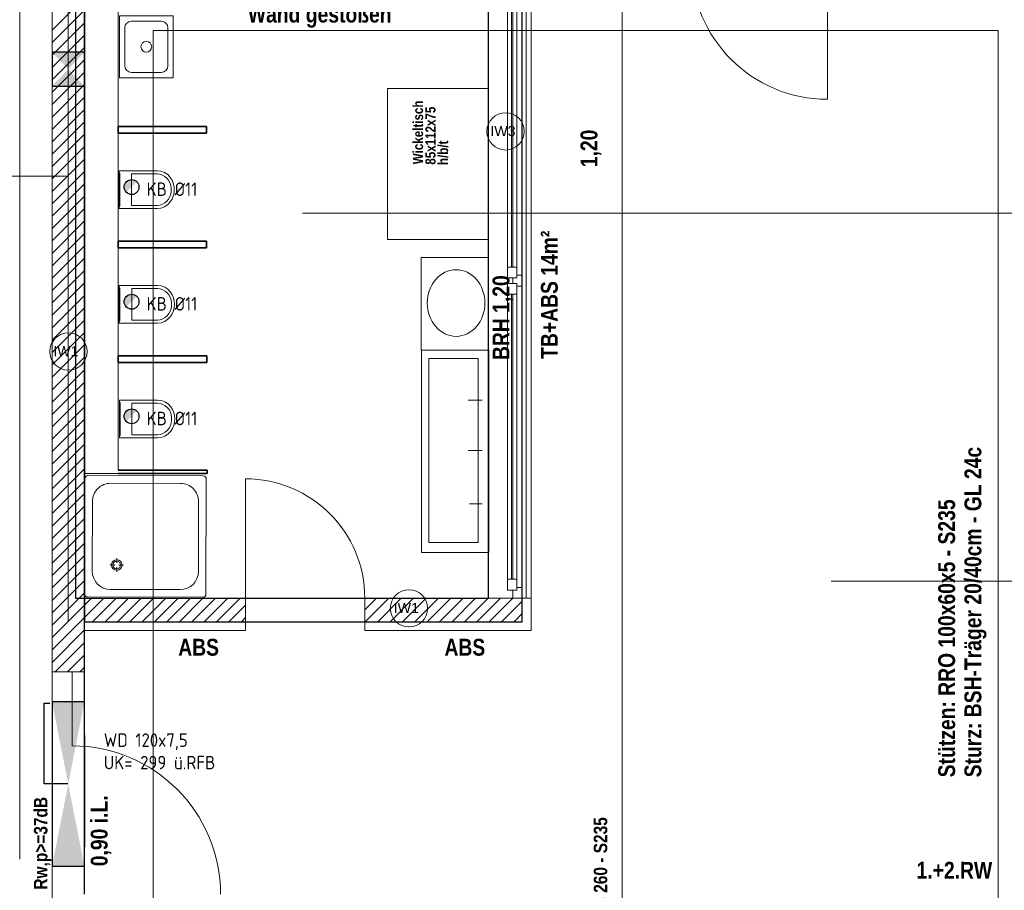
# Model space of a CAD drawing. Header units: millimetres. Extents: x 634730 to 711346, y 362082 to 425615.
# Tile 7 of 160: x 659812 to 667116, y 368271 to 374728. Entities that reach past the tile are written whole.
import ezdxf
from ezdxf.enums import TextEntityAlignment as Align

# ---------------------------------------------------------------- set-up
doc = ezdxf.new("R2010")
doc.units = ezdxf.units.MM
doc.header["$LTSCALE"] = 50
for name, pattern in [('7011', [0.4, 0.2, -0.2]), ('Strichlinie', [0.4, 0.3, -0.1]), ('Strichlinie_ eng', [0.1, 0.06, -0.04]), ('Strichlinie_ lang', [0.529167, 0.3175, -0.211667]), ('Strichpunktlinie', [0.335139, 0.176389, -0.088194, 0, -0.070556])]:
    doc.linetypes.add(name, pattern=pattern)
for name, color, linetype in [('1_DB-Lüftung', 30, 'Continuous'), ('1_EG', 7, 'Continuous'), ('8_Überström', 191, 'Continuous'), ('A_Bemaßung', 7, 'Continuous'), ('A_Beschriftung', 7, 'Continuous'), ('A_Brandschutz', 7, 'Continuous'), ('A_Dach Belag', 7, 'Continuous'), ('A_Decken', 7, 'Continuous'), ('A_Deckenspiegel', 7, 'Continuous'), ('A_Linien', 7, 'Continuous'), ('A_Möblierung fest', 7, 'Continuous'), ('A_Raumflächen', 7, 'Continuous'), ('A_Statik', 7, 'Continuous'), ('A_Wände', 7, 'Continuous'), ('A_Wände Trennwände', 7, 'Continuous')]:
    doc.layers.add(name, color=color, linetype=linetype)
doc.styles.add('ERSTELLTER_STIL_1', font='ARIALN.TTF')
doc.styles.add('ERSTELLTER_STIL_2', font='ARIALNB.TTF')
doc.styles.get("Standard").update_dxf_attribs({"font": 'isocp.shx', "height": 140})

# ---------------------------------------------------------------- blocks, each defined once
blk = doc.blocks.new('A$C85d2cf1a')
at = {"color": 7, "linetype": 'Strichpunktlinie', "lineweight": 13}
blk.add_line((14.1906, 8.1872), (14.1906, 18.1903), dxfattribs=at)
for p, q in [((14.2458, 18.0153), (14.2456, 8.3554)), ((17.3086, 8.3553), (17.3088, 18.0152)), ((14.2456, 8.3554), (17.3086, 8.3553))]:
    blk.add_line(p, q)
at = {"layer": 'A_Beschriftung', "color": 7, "linetype": 'Continuous', "lineweight": 13}
for p, q in [((17.4345, 11.6787), (17.4345, 11.6788)), ((17.4345, 11.6778), (17.4345, 11.6787)), ((14.1906, 11.4842), (11.9568, 11.4842)), ((14.1925, 10.0454), (14.1925, 10.0463)), ((14.1925, 10.0463), (14.1925, 10.0463)), ((16.7179, 8.1413), (16.7179, 8.1414)), ((16.7179, 8.1404), (16.7179, 8.1413))]:
    blk.add_line(p, q, dxfattribs=at)
at = {"layer": 'A_Beschriftung', "color": 7, "linetype": 'Continuous', "lineweight": 13, "flags": 128}
for points in [[(17.5728, 11.8171, 1), (17.2963, 11.8171, 1)], [(14.3308, 10.1846, 1), (14.0542, 10.1846, 1)], [(16.8562, 8.2797, 1), (16.5797, 8.2797, 1)]]:
    blk.add_lwpolyline(points, format="xyb", close=True, dxfattribs=at)
at = {"layer": 'A_Dach Belag', "color": 7, "linetype": 'Strichlinie_ lang', "lineweight": 18}
blk.add_line((13.8306, 22.2953), (13.8306, 5.9702), dxfattribs=at)
at = {"layer": 'A_Decken', "color": 7, "linetype": 'Strichlinie_ lang', "lineweight": 25}
blk.add_line((14.3106, 6.16), (14.3106, 21.8153), dxfattribs=at)
at = {"layer": 'A_Decken', "color": 7, "linetype": 'Continuous', "lineweight": 25}
for p, q in [((14.3106, 18.1903), (14.3106, 8.1803)), ((17.5586, 8.1803), (17.5586, 18.1903)), ((14.3106, 8.1803), (17.5586, 8.1803))]:
    blk.add_line(p, q, dxfattribs=at)
at = {"layer": 'A_Deckenspiegel', "color": 7, "linetype": 'Strichlinie', "lineweight": 13}
for p, q in [((14.0706, 5.97), (14.0706, 17.19)), ((14.8208, 5.0551), (14.8209, 12.5651)), ((14.8209, 12.5651), (21.0893, 12.565)), ((21.0893, 12.565), (21.0892, 5.0549))]:
    blk.add_line(p, q, dxfattribs=at)
at = {"layer": 'A_Linien', "color": 7, "linetype": 'Continuous', "lineweight": 13}
for p, q in [((17.6246, 8.1143), (17.6246, 13.065)), ((17.5586, 8.355), (17.6246, 8.355)), ((15.5053, 8.1143), (15.5053, 8.1803)), ((16.3903, 8.1143), (16.3903, 8.1803)), ((14.3106, 8.1143), (15.5053, 8.1143)), ((16.3903, 8.1143), (17.6246, 8.1143))]:
    blk.add_line(p, q, dxfattribs=at)
at = {"layer": 'A_Möblierung fest', "color": 7, "linetype": 'Continuous', "lineweight": 13}
for p, q in [((14.6101, 12.5846), (14.6101, 12.3046)), ((14.8801, 12.6346), (14.6601, 12.6346)), ((14.9301, 12.3046), (14.9301, 12.5846)), ((14.6601, 12.2546), (14.8801, 12.2546)), ((14.6606, 11.3853), (14.6606, 11.5026)), ((14.6606, 11.5026), (14.8507, 11.5026)), ((14.9545, 11.3971), (14.9545, 11.3735)), ((14.6606, 11.268), (14.6606, 11.3853)), ((14.8507, 11.268), (14.6606, 11.268)), ((14.6621, 10.5349), (14.6621, 10.6522)), ((14.6621, 10.6522), (14.8522, 10.6522)), ((14.6621, 10.4176), (14.6621, 10.5349)), ((14.956, 10.5467), (14.956, 10.5231)), ((14.8521, 10.4176), (14.6621, 10.4176)), ((16.8659, 8.7686), (16.8659, 10.132)), ((16.8659, 10.132), (17.2309, 10.132)), ((17.2309, 10.132), (17.2309, 8.7686)), ((14.6636, 9.6846), (14.6636, 9.8019)), ((14.6636, 9.8019), (14.8536, 9.8019)), ((14.6635, 9.5673), (14.6636, 9.6846)), ((14.9575, 9.6964), (14.9575, 9.6728)), ((14.8536, 9.5673), (14.6635, 9.5673)), ((17.2309, 8.7686), (16.8659, 8.7686))]:
    blk.add_line(p, q, dxfattribs=at)
at = {"layer": 'A_Möblierung fest', "color": 7, "linetype": 'Continuous', "lineweight": 18}
for p, q in [((16.5586, 11.016), (16.5587, 12.136)), ((16.5587, 12.136), (17.3087, 12.1359)), ((17.3087, 12.1359), (17.3086, 11.0159)), ((17.3086, 11.0159), (16.5586, 11.016)), ((16.8086, 10.1949), (16.8086, 10.8819)), ((16.8086, 10.8819), (17.3086, 10.8819)), ((17.3086, 10.8819), (17.3086, 10.1949)), ((17.3086, 10.1949), (16.8086, 10.1949)), ((17.3113, 10.1949), (16.8113, 10.1949)), ((16.8113, 10.1949), (16.8113, 8.6949)), ((17.3113, 8.6949), (17.3113, 10.1949)), ((14.3146, 9.2415), (14.3122, 8.3865)), ((15.1922, 9.2615), (14.3372, 9.264)), ((15.0233, 9.2058), (14.5058, 9.2072)), ((15.2146, 9.239), (15.2122, 8.384)), ((14.3704, 9.0726), (14.3689, 8.5551)), ((15.1579, 9.0704), (15.1564, 8.5529)), ((16.8113, 8.6949), (17.3113, 8.6949)), ((14.5507, 8.6167), (14.5508, 8.6523)), ((14.5351, 8.6012), (14.4995, 8.6013)), ((14.5505, 8.55), (14.5506, 8.5856)), ((14.6018, 8.601), (14.5662, 8.6011)), ((15.0211, 8.4183), (14.5036, 8.4197)), ((15.1897, 8.3616), (14.3347, 8.364))]:
    blk.add_line(p, q, dxfattribs=at)
at = {"layer": 'A_Möblierung fest', "color": 7, "linetype": '7011', "lineweight": 13}
for p, q in [((17.2599, 9.8241), (17.1573, 9.8241)), ((17.2599, 9.4503), (17.1573, 9.4503)), ((17.2599, 9.0547), (17.1675, 9.0547))]:
    blk.add_line(p, q, dxfattribs=at)
at = {"layer": 'A_Möblierung fest', "color": 7, "linetype": 'Continuous', "lineweight": 13, "flags": 128}
for points in [[(14.9701, 12.2146), (14.5701, 12.2147), (14.5701, 12.6747), (14.9701, 12.6746)], [(14.8507, 11.2453), (14.5675, 11.2453), (14.5675, 11.5253), (14.8507, 11.5253), (14.8786, 11.522), (14.9049, 11.5123), (14.9284, 11.4967), (14.9476, 11.4761), (14.9604, 11.4555), (14.9698, 11.4331), (14.9755, 11.4095), (14.9775, 11.3853), (14.9755, 11.361), (14.9698, 11.3374), (14.9604, 11.315), (14.9476, 11.2945), (14.9284, 11.2738), (14.9049, 11.2583), (14.8786, 11.2486)], [(14.5675, 11.2623), (14.5675, 11.5083), (14.5725, 11.5083), (14.5725, 11.2623)], [(14.8522, 10.3949), (14.569, 10.3949), (14.569, 10.6749), (14.8522, 10.6749), (14.8801, 10.6716), (14.9064, 10.6619), (14.9298, 10.6464), (14.9491, 10.6257), (14.9619, 10.6052), (14.9713, 10.5828), (14.977, 10.5592), (14.979, 10.5349), (14.977, 10.5107), (14.9713, 10.4871), (14.9619, 10.4647), (14.9491, 10.4441), (14.9298, 10.4235), (14.9064, 10.4079), (14.8801, 10.3982)], [(14.569, 10.4119), (14.569, 10.6579), (14.574, 10.6579), (14.574, 10.4119)], [(14.8537, 9.5446), (14.5704, 9.5446), (14.5704, 9.8246), (14.8537, 9.8246), (14.8816, 9.8213), (14.9079, 9.8116), (14.9313, 9.796), (14.9506, 9.7754), (14.9634, 9.7548), (14.9728, 9.7324), (14.9785, 9.7088), (14.9804, 9.6846), (14.9785, 9.6603), (14.9728, 9.6367), (14.9634, 9.6143), (14.9506, 9.5938), (14.9313, 9.5731), (14.9079, 9.5575), (14.8815, 9.5479)], [(14.5704, 9.5616), (14.5704, 9.8076), (14.5754, 9.8076), (14.5754, 9.5616)]]:
    blk.add_lwpolyline(points, close=True, dxfattribs=at)
at = {"layer": 'A_Möblierung fest', "color": 7, "linetype": 'Continuous', "lineweight": 18, "flags": 128}
blk.add_lwpolyline([(14.3146, 9.2415, -0.414214), (14.3372, 9.264), (15.1922, 9.2615, -0.414214), (15.2146, 9.239), (15.2122, 8.384, -0.414214), (15.1897, 8.3616), (14.3347, 8.364, -0.414214), (14.3122, 8.3865)], format="xyb", close=True, dxfattribs=at)
at = {"layer": 'A_Möblierung fest', "color": 7, "linetype": 'Continuous', "lineweight": 13}
blk.add_circle((14.7701, 12.4446), 0.04, dxfattribs=at)
at = {"layer": 'A_Möblierung fest', "color": 7, "linetype": 'Continuous', "lineweight": 18}
for radius in [0.0394, 0.0281]:
    blk.add_circle((14.5506, 8.6012), radius, dxfattribs=at)
at = {"layer": 'A_Möblierung fest', "color": 7, "linetype": 'Continuous', "lineweight": 13}
for centre, start, end in [((14.6601, 12.5846), 89.99883, 179.99883), ((14.8801, 12.5846), 359.99883, 89.99883), ((14.6601, 12.3046), 179.99883, 269.99883), ((14.8801, 12.3046), 269.99883, 359.99883)]:
    blk.add_arc(centre, 0.05, start, end, dxfattribs=at)
at = {"layer": 'A_Möblierung fest', "color": 7, "linetype": 'Continuous', "lineweight": 18}
for centre, radius, start, end in [((14.3371, 9.2415), 0.0225, 89.83847, 179.83847), ((14.5054, 9.0722), 0.135, 89.83847, 179.83847), ((15.0229, 9.0708), 0.135, 359.83847, 89.83847), ((15.1921, 9.239), 0.0225, 359.83847, 89.83847), ((14.5039, 8.5547), 0.135, 179.83847, 269.83847), ((15.0214, 8.5533), 0.135, 269.83847, 359.83847), ((14.3347, 8.3865), 0.0225, 179.83847, 269.83847), ((15.1897, 8.3841), 0.0225, 269.83847, 359.83847)]:
    blk.add_arc(centre, radius, start, end, dxfattribs=at)
at = {"layer": 'A_Möblierung fest', "color": 7, "linetype": 'Continuous', "lineweight": 13, "extrusion": (0, 0, -1)}
for centre, start_param, end_param in [((14.8456, 11.392), 3.188019, 4.666806), ((14.8456, 11.3785), 4.757972, 6.236759), ((14.8471, 10.5417), 3.188019, 4.666806), ((14.8471, 10.5282), 4.757972, 6.236759), ((14.8486, 9.6913), 3.188019, 4.666806), ((14.8486, 9.6778), 4.757972, 6.236759)]:
    blk.add_ellipse(centre, major_axis=(0, -0.1107), ratio=0.985065, start_param=start_param, end_param=end_param, dxfattribs=at)
at = {"layer": 'A_Möblierung fest', "color": 7, "linetype": 'Continuous', "lineweight": 18}
blk.add_ellipse((17.0678, 10.5443), major_axis=(0, 0.2472), ratio=0.864784, dxfattribs=at)
at = {"layer": 'A_Raumflächen', "color": 7, "linetype": 'Continuous', "lineweight": 13}
for p, q in [((15.9281, 11.2109), (24.2773, 11.2109)), ((19.8507, 8.482), (24.2773, 8.482))]:
    blk.add_line(p, q, dxfattribs=at)
at = {"layer": 'A_Statik', "color": 7, "linetype": 'Strichpunktlinie', "lineweight": 13}
blk.add_line((18.3007, 4.355), (18.3007, 13.185), dxfattribs=at)
at = {"layer": 'A_Wände', "color": 7, "linetype": 'Continuous', "lineweight": 18}
for p, q in [((14.0706, 19.1354), (14.0706, 7.81)), ((14.3106, 8.3553), (14.3106, 13.065)), ((19.8223, 13.065), (19.8223, 12.055)), ((15.5053, 8.3553), (15.5053, 9.2403)), ((15.5053, 8.3553), (14.3106, 8.3553)), ((15.5053, 8.1803), (15.5053, 8.3553)), ((15.5053, 8.1803), (15.5053, 8.3553)), ((15.5053, 8.1803), (15.5053, 8.3553)), ((16.3903, 8.1803), (16.3903, 8.3553)), ((17.3086, 8.3553), (16.3903, 8.3553)), ((16.3903, 8.1803), (16.3903, 8.3553)), ((16.3903, 8.1803), (16.3903, 8.3553)), ((17.3211, 8.355), (17.3086, 8.355)), ((17.3336, 8.355), (17.3211, 8.355)), ((17.4736, 8.355), (17.3336, 8.355)), ((17.4886, 8.355), (17.4736, 8.355)), ((17.5336, 8.355), (17.4886, 8.355)), ((17.5461, 8.355), (17.5336, 8.355)), ((17.5586, 8.355), (17.5461, 8.355)), ((17.5586, 8.1803), (17.5586, 8.355)), ((14.3106, 8.1803), (15.5053, 8.1803)), ((14.3106, 7.81), (14.3106, 8.1803)), ((16.3903, 8.1803), (17.5586, 8.1803)), ((14.0706, 7.81), (14.2206, 7.81)), ((14.0706, 7.81), (14.2206, 7.81)), ((14.2206, 7.81), (14.2706, 7.81)), ((14.2206, 7.81), (14.2206, 7.26)), ((14.2206, 7.81), (14.2706, 7.81)), ((14.2206, 7.81), (14.2706, 7.81)), ((14.2706, 7.81), (14.3106, 7.81)), ((14.2706, 7.81), (14.3106, 7.81))]:
    blk.add_line(p, q, dxfattribs=at)
at = {"layer": 'A_Wände', "color": 7, "linetype": 'Continuous', "lineweight": 13}
for p, q in [((14.3106, 13.065), (14.3106, 9.2804)), ((14.5606, 9.3054), (14.5606, 13.065)), ((17.3086, 8.355), (17.3086, 13.065)), ((17.5886, 8.355), (17.5886, 13.065)), ((17.5586, 12.985), (17.5586, 10.75)), ((17.4486, 10.81), (17.4486, 12.925)), ((17.4786, 10.81), (17.4786, 12.925)), ((17.4886, 12.925), (17.4886, 10.81)), ((17.5186, 12.925), (17.5186, 10.81)), ((17.4486, 10.73), (17.4486, 10.81)), ((17.4486, 10.81), (17.5186, 10.81)), ((17.5186, 10.81), (17.5186, 10.73)), ((17.5186, 10.73), (17.5186, 10.75)), ((17.5186, 10.75), (17.5586, 10.75)), ((17.5586, 10.75), (17.5586, 10.71)), ((17.5186, 10.73), (17.4486, 10.73)), ((17.4486, 10.61), (17.4486, 10.69)), ((17.4486, 10.69), (17.5186, 10.69)), ((17.4886, 10.71), (17.4886, 10.73)), ((17.4886, 10.73), (17.5186, 10.73)), ((17.4886, 10.69), (17.4886, 10.71)), ((17.5186, 10.69), (17.4886, 10.69)), ((17.5186, 10.67), (17.5186, 10.69)), ((17.5186, 10.69), (17.5186, 10.61)), ((17.5586, 10.67), (17.5186, 10.67)), ((17.5586, 10.71), (17.5586, 10.67)), ((17.5586, 10.67), (17.5586, 8.435)), ((17.4486, 8.495), (17.4486, 10.61)), ((17.5186, 10.61), (17.4486, 10.61)), ((17.4786, 8.495), (17.4786, 10.61)), ((17.4886, 10.61), (17.4886, 8.495)), ((17.5186, 10.61), (17.5186, 8.495)), ((17.4486, 8.415), (17.4486, 8.495)), ((17.4486, 8.495), (17.5186, 8.495)), ((17.5186, 8.495), (17.5186, 8.415)), ((17.5186, 8.415), (17.4486, 8.415)), ((17.4886, 8.355), (17.4886, 8.415)), ((17.4886, 8.415), (17.5186, 8.415)), ((17.5186, 8.415), (17.5186, 8.435)), ((17.5186, 8.435), (17.5586, 8.435)), ((17.5586, 8.435), (17.5586, 8.355)), ((17.3211, 8.355), (17.3086, 8.355)), ((17.3336, 8.355), (17.3211, 8.355)), ((17.4736, 8.355), (17.3336, 8.355)), ((17.4886, 8.355), (17.4736, 8.355)), ((17.5336, 8.355), (17.4886, 8.355)), ((17.5336, 8.355), (17.4886, 8.355)), ((17.5461, 8.355), (17.5336, 8.355)), ((17.5461, 8.355), (17.5336, 8.355)), ((17.5586, 8.355), (17.5461, 8.355)), ((17.5586, 8.355), (17.5461, 8.355)), ((17.5586, 8.355), (17.5886, 8.355))]:
    blk.add_line(p, q, dxfattribs=at)
at = {"layer": 'A_Wände', "color": 7, "linetype": 'Strichlinie_ eng', "lineweight": 13}
blk.add_line((17.5586, 8.355), (17.5586, 13.065), dxfattribs=at)
at = {"layer": 'A_Wände', "color": 8, "linetype": 'Continuous', "lineweight": 18}
for p, q in [((14.0706, 12.5673), (14.3106, 12.8073)), ((14.0706, 12.4754), (14.3106, 12.7154)), ((14.0706, 12.3834), (14.3106, 12.6234)), ((14.0706, 12.2915), (14.3106, 12.5315)), ((14.0706, 12.1996), (14.3106, 12.4396)), ((14.0706, 12.1077), (14.3106, 12.3477)), ((14.0706, 12.0157), (14.3106, 12.2557)), ((14.0706, 11.9238), (14.3106, 12.1638)), ((14.0706, 11.8319), (14.3106, 12.0719)), ((14.0706, 11.74), (14.3106, 11.98)), ((14.0706, 11.648), (14.3106, 11.888)), ((14.0706, 11.5561), (14.3106, 11.7961)), ((14.0706, 11.4642), (14.3106, 11.7042)), ((14.0706, 11.3723), (14.3106, 11.6123)), ((14.0706, 11.2804), (14.3106, 11.5204)), ((14.0706, 11.1884), (14.3106, 11.4284)), ((14.0706, 11.0965), (14.3106, 11.3365)), ((14.0706, 11.0046), (14.3106, 11.2446)), ((14.0706, 10.9127), (14.3106, 11.1527)), ((14.0706, 10.8207), (14.3106, 11.0607)), ((14.0706, 10.7288), (14.3106, 10.9688)), ((14.0706, 10.6369), (14.3106, 10.8769)), ((14.0706, 10.545), (14.3106, 10.785)), ((14.0706, 10.453), (14.3106, 10.693)), ((14.0706, 10.3611), (14.3106, 10.6011)), ((14.0706, 10.2692), (14.3106, 10.5092)), ((14.0706, 10.1773), (14.3106, 10.4173)), ((14.0706, 10.0853), (14.3106, 10.3253)), ((14.0706, 9.9934), (14.3106, 10.2334)), ((14.0706, 9.9015), (14.3106, 10.1415)), ((14.0706, 9.8096), (14.3106, 10.0496)), ((14.0706, 9.7176), (14.3106, 9.9576)), ((14.0706, 9.6257), (14.3106, 9.8657)), ((14.0706, 9.5338), (14.3106, 9.7738)), ((14.0706, 9.4419), (14.3106, 9.6819)), ((14.0706, 9.3499), (14.3106, 9.5899)), ((14.0706, 9.258), (14.3106, 9.498)), ((14.0706, 9.1661), (14.3106, 9.4061)), ((14.0706, 9.0742), (14.3106, 9.3142)), ((14.0706, 8.9823), (14.3106, 9.2223)), ((14.0706, 8.8903), (14.3106, 9.1303)), ((14.0706, 8.7984), (14.3106, 9.0384)), ((14.0706, 8.7065), (14.3106, 8.9465)), ((14.0706, 8.6146), (14.3106, 8.8546)), ((14.0706, 8.5226), (14.3106, 8.7626)), ((14.0706, 8.4307), (14.3106, 8.6707)), ((14.0706, 8.3388), (14.3106, 8.5788)), ((14.0706, 8.2469), (14.3106, 8.4869)), ((14.0706, 8.1549), (14.3106, 8.3949)), ((14.3106, 8.303), (14.3629, 8.3553)), ((14.3106, 8.2111), (14.4548, 8.3553)), ((14.3717, 8.1803), (14.5467, 8.3553)), ((14.4636, 8.1803), (14.6386, 8.3553)), ((14.5556, 8.1803), (14.7306, 8.3553)), ((14.6475, 8.1803), (14.8225, 8.3553)), ((14.7394, 8.1803), (14.9144, 8.3553)), ((14.8313, 8.1803), (15.0063, 8.3553)), ((14.9232, 8.1803), (15.0982, 8.3553)), ((15.0152, 8.1803), (15.1902, 8.3553)), ((15.1071, 8.1803), (15.2821, 8.3553)), ((15.199, 8.1803), (15.374, 8.3553)), ((15.2909, 8.1803), (15.4659, 8.3553)), ((16.3903, 8.2685), (16.4771, 8.3553)), ((16.394, 8.1803), (16.569, 8.3553)), ((16.486, 8.1803), (16.661, 8.3553)), ((16.5779, 8.1803), (16.7529, 8.3553)), ((16.6698, 8.1803), (16.8448, 8.3553)), ((16.7617, 8.1803), (16.9367, 8.3553)), ((16.8537, 8.1803), (17.0287, 8.3553)), ((16.9456, 8.1803), (17.1206, 8.3553)), ((17.0375, 8.1803), (17.2125, 8.3553)), ((17.1294, 8.1803), (17.3044, 8.3553)), ((17.3602, 8.3192), (17.3961, 8.355)), ((17.4143, 8.2813), (17.4736, 8.3407)), ((17.4736, 8.3407), (17.488, 8.355)), ((17.5461, 8.3212), (17.5586, 8.3337)), ((14.0706, 8.063), (14.3106, 8.303)), ((15.3829, 8.1803), (15.5053, 8.3027)), ((17.2213, 8.1803), (17.3602, 8.3192)), ((17.3133, 8.1803), (17.4143, 8.2813)), ((17.4736, 8.2487), (17.5336, 8.3087)), ((17.5336, 8.3087), (17.5461, 8.3212)), ((14.0706, 7.9711), (14.3106, 8.2111)), ((15.4748, 8.1803), (15.5053, 8.2108)), ((17.4052, 8.1803), (17.4684, 8.2435)), ((17.4684, 8.2435), (17.4736, 8.2487)), ((17.4971, 8.1803), (17.5225, 8.2056)), ((17.5225, 8.2056), (17.5336, 8.2168)), ((17.5336, 8.2168), (17.5461, 8.2293)), ((17.5461, 8.2293), (17.5586, 8.2418)), ((14.0706, 7.8792), (14.3106, 8.1192)), ((14.0934, 7.81), (14.3106, 8.0272)), ((14.1853, 7.81), (14.3106, 7.9353)), ((14.2772, 7.81), (14.3106, 7.8434))]:
    blk.add_line(p, q, dxfattribs=at)
at = {"layer": 'A_Wände', "color": 7, "linetype": 'Continuous', "lineweight": 13}
for centre, radius, start, end in [((19.8223, 13.065), 1.01, 180, 270), ((15.5053, 8.3553), 0.885, 0, 90), ((14.2206, 6.16), 1.1, 0, 90)]:
    blk.add_arc(centre, radius, start, end, dxfattribs=at)
at = {"layer": 'A_Wände', "color": 7, "linetype": 'Continuous', "lineweight": 18}
for p in [(15.5053, 8.3553), (16.3903, 8.3553)]:
    blk.add_point(p, dxfattribs=at)
at = {"layer": 'A_Wände Trennwände', "color": 7, "linetype": 'Continuous', "lineweight": 35}
for p, q in [((15.2155, 11.8544), (14.5606, 11.8544)), ((14.5606, 11.8544), (14.5606, 11.8044)), ((15.2155, 11.8044), (15.2155, 11.8544)), ((14.5606, 11.8044), (15.2155, 11.8044)), ((15.217, 11.004), (14.5606, 11.0041)), ((14.5606, 11.0041), (14.5606, 10.9541)), ((15.217, 10.954), (15.217, 11.004)), ((14.5606, 10.9541), (15.217, 10.954)), ((15.2185, 10.1537), (14.5606, 10.1537)), ((14.5606, 10.1537), (14.5606, 10.1037)), ((15.2185, 10.1037), (15.2185, 10.1537)), ((14.5606, 10.1037), (15.2185, 10.1037)), ((15.2215, 9.3054), (14.5606, 9.3054)), ((14.5606, 9.2804), (15.2215, 9.2804)), ((15.2215, 9.3054), (15.2215, 9.2804))]:
    blk.add_line(p, q, dxfattribs=at)
at = {"layer": 'A_Wände Trennwände', "color": 7, "linetype": 'Continuous', "lineweight": 13}
blk.add_line((14.3106, 9.2804), (14.5606, 9.2804), dxfattribs=at)
at = {"layer": 'A_Bemaßung', "color": 7, "style": 'ERSTELLTER_STIL_2'}
blk.add_text('1,20', height=0.125, rotation=90, dxfattribs=at).set_placement((18.1158, 11.5514))
at = {"layer": 'A_Beschriftung', "color": 7, "style": 'ERSTELLTER_STIL_2'}
for s, height, rotation, p in [('Wickeltisch', 0.075, 89.99883, (16.8226, 11.5733)), ('85x112x75', 0.075, 89.99883, (16.9153, 11.5703)), ('h/b/t', 0.075, 89.99883, (17.0086, 11.5677)), ('TB+ABS 14m²', 0.125, 90, (17.822, 10.1301)), ('BRH 1,20', 0.125, 90, (17.4631, 10.1214)), ('Sturz: BSH-Träger 20/40cm - GL 24c', 0.125, 90, (20.9637, 7.0267)), ('Stützen: RRO 100x60x5 - S235', 0.125, 90, (20.769, 7.0267)), ('HEB 260 - S235', 0.1, 90, (18.1889, 5.8965))]:
    blk.add_text(s, height=height, rotation=rotation, dxfattribs=at).set_placement(p)
for p in [(15.0068, 7.9287), (16.9817, 7.9287)]:
    blk.add_text('ABS', height=0.125, dxfattribs=at).set_placement(p)
at = {"layer": 'A_Beschriftung', "color": 253, "true_color": 0x9f9f9f, "style": 'ERSTELLTER_STIL_2'}
for s, height, p in [('Rw,p>=37dB', 0.1, (14.0363, 6.1935)), ('0,90 i.L.', 0.125, (14.4827, 6.3669))]:
    blk.add_text(s, height=height, rotation=90, dxfattribs=at).set_placement(p)
at = {"layer": 'A_Beschriftung', "color": 7, "lineweight": 13, "char_height": 0.075, "attachment_point": 2, "style": 'ERSTELLTER_STIL_2'}
for s, insert in [('\\A1;{\\pqc;\\pt0,1;\\fArial|b0|i0|c0|p0;\\W1.000000;IW3\\fArial|b0|i0|c0|p0;\\W1.000000;\\A1{\\H.66x;\\S^  ;}\\fArial|b0|i0|c0|p0;\\W1.000000;\\fArial|b0|i0|c0|p0;\\W1.000000;\\A1{\\H.66x;\\S^  ;}\\fArial|b0|i0|c0|p0;\\W1.000000; \\fArial|b0|i0|c0|p0;\\W1.000000;\\fArial|b0|i0|c0|p0;\\W1.000000;\\fArial|b0|i0|c0|p0;\\W1.000000;\\fArial|b0|i0|c0|p0;\\W1.000000;\\fArial|b0|i0|c0|p0;\\W1.000000;\\fArial|b0|i0|c0|p0;\\W1.000000;\\fArial|b0|i0|c0|p0;\\W1.000000;\\fArial|b0|i0|c0|p0;\\W1.000000;\\fArial|b0|i0|c0|p0;\\W1.000000;\\fArial|b0|i0|c0|p0;\\W1.000000;\\fArial|b0|i0|c0|p0;\\W1.000000;\\fArial|b0|i0|c0|p0;\\W1.000000;\\fArial|b0|i0|c0|p0;\\W1.000000;\\fArial|b0|i0|c0|p0;\\W1.000000;\\fArial|b0|i0|c0|p0;\\W1.000000;\\fArial|b0|i0|c0|p0;\\W1.000000;\\fArial|b0|i0|c0|p0;\\W1.000000;\\fArial|b0|i0|c0|p0;\\W1.000000;\\fArial|b0|i0|c0|p0;\\W1.000000;\\fArial|b0|i0|c0|p0;\\W1.000000;\\fArial|b0|i0|c0|p0;\\W1.000000;\\fArial|b0|i0|c0|p0;\\W1.000000;\\fArial|b0|i0|c0|p0;\\W1.000000;\\fArial|b0|i0|c0|p0;\\W1.000000;\\fArial|b0|i0|c0|p0;\\W1.000000;\\fArial|b0|i0|c0|p0;\\W1.000000;\\fArial|b0|i0|c0|p0;\\W1.000000;\\fArial|b0|i0|c0|p0;\\W1.000000;\\fArial|b0|i0|c0|p0;\\W1.000000;\\fArial|b0|i0|c0|p0;\\W1.000000;\\fArial|b0|i0|c0|p0;\\W1.000000;\\fArial|b0|i0|c0|p0;\\W1.000000;\\fArial|b0|i0|c0|p0;\\W1.000000;\\fArial|b0|i0|c0|p0;\\W1.000000;\\fArial|b0|i0|c0|p0;\\W1.000000;\\fArial|b0|i0|c0|p0;\\W1.000000;\\fArial|b0|i0|c0|p0;\\W1.000000;\\fArial|b0|i0|c0|p0;\\W1.000000;\\fArial|b0|i0|c0|p0;\\W1.000000;\\fArial|b0|i0|c0|p0;\\W1.000000;\\fArial|b0|i0|c0|p0;\\W1.000000;\\fArial|b0|i0|c0|p0;\\W1.000000;\\fArial|b0|i0|c0|p0;\\W1.000000;}', (17.4345, 11.857)), ('\\A1;{\\pqc;\\pt0,1;\\fArial|b0|i0|c0|p0;\\W1.000000;IW1\\fArial|b0|i0|c0|p0;\\W1.000000;\\A1{\\H.66x;\\S^  ;}\\fArial|b0|i0|c0|p0;\\W1.000000;\\fArial|b0|i0|c0|p0;\\W1.000000;\\A1{\\H.66x;\\S^  ;}\\fArial|b0|i0|c0|p0;\\W1.000000; \\fArial|b0|i0|c0|p0;\\W1.000000;\\fArial|b0|i0|c0|p0;\\W1.000000;\\fArial|b0|i0|c0|p0;\\W1.000000;\\fArial|b0|i0|c0|p0;\\W1.000000;\\fArial|b0|i0|c0|p0;\\W1.000000;\\fArial|b0|i0|c0|p0;\\W1.000000;\\fArial|b0|i0|c0|p0;\\W1.000000;\\fArial|b0|i0|c0|p0;\\W1.000000;\\fArial|b0|i0|c0|p0;\\W1.000000;\\fArial|b0|i0|c0|p0;\\W1.000000;\\fArial|b0|i0|c0|p0;\\W1.000000;\\fArial|b0|i0|c0|p0;\\W1.000000;\\fArial|b0|i0|c0|p0;\\W1.000000;\\fArial|b0|i0|c0|p0;\\W1.000000;\\fArial|b0|i0|c0|p0;\\W1.000000;\\fArial|b0|i0|c0|p0;\\W1.000000;\\fArial|b0|i0|c0|p0;\\W1.000000;\\fArial|b0|i0|c0|p0;\\W1.000000;\\fArial|b0|i0|c0|p0;\\W1.000000;\\fArial|b0|i0|c0|p0;\\W1.000000;\\fArial|b0|i0|c0|p0;\\W1.000000;\\fArial|b0|i0|c0|p0;\\W1.000000;\\fArial|b0|i0|c0|p0;\\W1.000000;\\fArial|b0|i0|c0|p0;\\W1.000000;\\fArial|b0|i0|c0|p0;\\W1.000000;\\fArial|b0|i0|c0|p0;\\W1.000000;\\fArial|b0|i0|c0|p0;\\W1.000000;\\fArial|b0|i0|c0|p0;\\W1.000000;\\fArial|b0|i0|c0|p0;\\W1.000000;\\fArial|b0|i0|c0|p0;\\W1.000000;\\fArial|b0|i0|c0|p0;\\W1.000000;\\fArial|b0|i0|c0|p0;\\W1.000000;\\fArial|b0|i0|c0|p0;\\W1.000000;\\fArial|b0|i0|c0|p0;\\W1.000000;\\fArial|b0|i0|c0|p0;\\W1.000000;\\fArial|b0|i0|c0|p0;\\W1.000000;\\fArial|b0|i0|c0|p0;\\W1.000000;\\fArial|b0|i0|c0|p0;\\W1.000000;\\fArial|b0|i0|c0|p0;\\W1.000000;\\fArial|b0|i0|c0|p0;\\W1.000000;\\fArial|b0|i0|c0|p0;\\W1.000000;\\fArial|b0|i0|c0|p0;\\W1.000000;\\fArial|b0|i0|c0|p0;\\W1.000000;}', (14.1925, 10.2246)), ('\\A1;{\\pqc;\\pt0,1;\\fArial|b0|i0|c0|p0;\\W1.000000;IW1\\fArial|b0|i0|c0|p0;\\W1.000000;\\A1{\\H.66x;\\S^  ;}\\fArial|b0|i0|c0|p0;\\W1.000000;\\fArial|b0|i0|c0|p0;\\W1.000000;\\A1{\\H.66x;\\S^  ;}\\fArial|b0|i0|c0|p0;\\W1.000000; \\fArial|b0|i0|c0|p0;\\W1.000000;\\fArial|b0|i0|c0|p0;\\W1.000000;\\fArial|b0|i0|c0|p0;\\W1.000000;\\fArial|b0|i0|c0|p0;\\W1.000000;\\fArial|b0|i0|c0|p0;\\W1.000000;\\fArial|b0|i0|c0|p0;\\W1.000000;\\fArial|b0|i0|c0|p0;\\W1.000000;\\fArial|b0|i0|c0|p0;\\W1.000000;\\fArial|b0|i0|c0|p0;\\W1.000000;\\fArial|b0|i0|c0|p0;\\W1.000000;\\fArial|b0|i0|c0|p0;\\W1.000000;\\fArial|b0|i0|c0|p0;\\W1.000000;\\fArial|b0|i0|c0|p0;\\W1.000000;\\fArial|b0|i0|c0|p0;\\W1.000000;\\fArial|b0|i0|c0|p0;\\W1.000000;\\fArial|b0|i0|c0|p0;\\W1.000000;\\fArial|b0|i0|c0|p0;\\W1.000000;\\fArial|b0|i0|c0|p0;\\W1.000000;\\fArial|b0|i0|c0|p0;\\W1.000000;\\fArial|b0|i0|c0|p0;\\W1.000000;\\fArial|b0|i0|c0|p0;\\W1.000000;\\fArial|b0|i0|c0|p0;\\W1.000000;\\fArial|b0|i0|c0|p0;\\W1.000000;\\fArial|b0|i0|c0|p0;\\W1.000000;\\fArial|b0|i0|c0|p0;\\W1.000000;\\fArial|b0|i0|c0|p0;\\W1.000000;\\fArial|b0|i0|c0|p0;\\W1.000000;\\fArial|b0|i0|c0|p0;\\W1.000000;\\fArial|b0|i0|c0|p0;\\W1.000000;\\fArial|b0|i0|c0|p0;\\W1.000000;\\fArial|b0|i0|c0|p0;\\W1.000000;\\fArial|b0|i0|c0|p0;\\W1.000000;\\fArial|b0|i0|c0|p0;\\W1.000000;\\fArial|b0|i0|c0|p0;\\W1.000000;\\fArial|b0|i0|c0|p0;\\W1.000000;\\fArial|b0|i0|c0|p0;\\W1.000000;\\fArial|b0|i0|c0|p0;\\W1.000000;\\fArial|b0|i0|c0|p0;\\W1.000000;\\fArial|b0|i0|c0|p0;\\W1.000000;\\fArial|b0|i0|c0|p0;\\W1.000000;\\fArial|b0|i0|c0|p0;\\W1.000000;\\fArial|b0|i0|c0|p0;\\W1.000000;\\fArial|b0|i0|c0|p0;\\W1.000000;}', (16.7179, 8.3196))]:
    blk.add_mtext(s, dxfattribs=dict(at, insert=insert))
at = {"layer": 'A_Brandschutz', "color": 7, "style": 'ERSTELLTER_STIL_2'}
blk.add_text('Wand gestoßen', height=0.125, dxfattribs=at).set_placement((15.5231, 12.6243))
at = {"layer": 'A_Brandschutz', "color": 1, "style": 'ERSTELLTER_STIL_2'}
blk.add_text('1.+2.RW', height=0.125, rotation=359.84644, dxfattribs=at).set_placement((20.4833, 6.2756))
at = {"layer": 'A_Möblierung fest', "color": 7, "lineweight": 13, "style": 'ERSTELLTER_STIL_2', "text_generation_flag": 2}
blk.add_attdef('txt', text='', height=0.12, rotation=359.99883, dxfattribs=at).set_placement((23.514, 39.2921), align=Align.MIDDLE_CENTER)
at = {"layer": 'A_Möblierung fest', "color": 7, "lineweight": 13, "style": 'ERSTELLTER_STIL_2'}
blk.add_attdef('txt', text='', height=0.12, dxfattribs=at).set_placement((10.172, 25.6523), align=Align.MIDDLE_CENTER)
at = {"layer": 'A_Raumflächen', "color": 7, "lineweight": 18}
for tag, style, p in [('ROOM_NAME', 'ERSTELLTER_STIL_1', (30.4276, 25.9283)), ('DUMMY_850', 'ERSTELLTER_STIL_1', (31.5414, 25.9585)), ('ROOM_NAME', 'ERSTELLTER_STIL_1', (47.266, 25.9283)), ('DUMMY_850', 'ERSTELLTER_STIL_1', (48.3798, 25.9585)), ('floorCode', 'ERSTELLTER_STIL_2', (30.5258, 25.6828)), ('stFloorCovering', 'ERSTELLTER_STIL_2', (31.0934, 25.6828)), ('floorCode', 'ERSTELLTER_STIL_2', (47.3642, 25.6828)), ('stFloorCovering', 'ERSTELLTER_STIL_2', (47.9319, 25.6828)), ('DUMMY_851', 'ERSTELLTER_STIL_2', (30.5258, 25.4675)), ('DUMMY_851', 'ERSTELLTER_STIL_2', (47.3642, 25.4675)), ('measuredNetAreaCode', 'ERSTELLTER_STIL_2', (30.5258, 25.1917)), ('measuredNetAreaCode', 'ERSTELLTER_STIL_2', (47.3642, 25.1917))]:
    blk.add_attdef(tag, text='', height=0.125, dxfattribs=dict(at, style=style)).set_placement(p, align=Align.TOP_LEFT)

msp = doc.modelspace()

# ---------------------------------------------------------------- hatches: boundary and pattern name
at = {"layer": '1_DB-Lüftung'}
h = msp.add_hatch(color=256, dxfattribs=at)
h.dxf.hatch_style = 1
edge = h.paths.add_edge_path()
edge.add_ellipse((660642.1, 373486.5), major_axis=(38.9, -38.9), ratio=1, start_angle=90, end_angle=270)
edge.add_line((660603.2, 373447.6), (660681, 373525.4))
h = msp.add_hatch(color=256, dxfattribs=at)
h.dxf.hatch_style = 1
edge = h.paths.add_edge_path()
edge.add_ellipse((660642.2, 372636.1), major_axis=(38.9, -38.9), ratio=1, start_angle=90, end_angle=270)
edge.add_line((660603.3, 372597.3), (660681, 372675))
h = msp.add_hatch(color=256, dxfattribs=at)
h.dxf.hatch_style = 1
edge = h.paths.add_edge_path()
edge.add_ellipse((660642.1, 371785.8), major_axis=(38.9, -38.9), ratio=1, start_angle=90, end_angle=270)
edge.add_line((660603.3, 371746.9), (660681, 371824.7))

# ---------------------------------------------------------------- linework, layer by layer
for points, elevation in [([(660292.5, 374485.9), (660052.6, 374485.9), (660052.6, 374235.9), (660292.5, 374235.9)], 61830.2), ([(660292.3, 368449.5), (660292.3, 369669.5), (660052.2, 369669.5), (660052.2, 368449.5)], 61695)]:
    msp.add_lwpolyline(points, close=True, dxfattribs=dict(at, elevation=elevation))
for centre in [(660642.1, 373486.5, 61830.2), (660642.2, 372636.1, 61830.2), (660642.1, 371785.8, 61830.2)]:
    msp.add_circle(centre, 55, dxfattribs=at)
for points in [[(660052.6, 374235.9, 61830.2), (660292.5, 374235.9, 61830.2), (660292.5, 374485.9, 61830.2), (660052.6, 374485.9, 61830.2)], [(660052.2, 368449.5, 61695), (660292.3, 368449.5, 61695), (660292.3, 369669.5, 61695), (660052.2, 369669.5, 61695)]]:
    msp.add_solid(points, dxfattribs=at)
at = {"layer": '8_Überström'}
for p, q in [((659994.5, 369059.5, 51902.6), (659994.5, 369659.3, 51902.6)), ((659994.5, 369659.3, 51902.6), (660035.5, 369659.3, 51902.6)), ((660292.1, 369419.5, 51884.4), (660292.1, 368594.5, 51884.4)), ((660168.9, 369059.5, 51902.6), (659994.5, 369059.5, 51902.6))]:
    msp.add_line(p, q, dxfattribs=at)

# ---------------------------------------------------------------- texts
at = {"layer": '1_DB-Lüftung', "char_height": 100, "attachment_point": 1}
for s, width, heights, insert in [('\\A1;KB %%C11', 495.777, [158.4], (660753.8, 373520.9, 61689.3)), ('\\A1;KB %%C11', 495.777, [158.4], (660753.8, 372670.6, 61689.3)), ('\\A1;KB %%C11', 495.777, [158.4], (660753.8, 371820.2, 61689.3)), ('WD 120x7,5\\PUK= 299 ü.RFB', 886.071, [308.9], (660436.3, 369434.9, 61689.3))]:
    msp.add_mtext_dynamic_manual_height_columns(s, width=width, gutter_width=700, heights=heights, dxfattribs=dict(at, insert=insert))

# ---------------------------------------------------------------- next in the draw order: block references
at = {"layer": '1_EG', "xscale": 1000, "yscale": 1000, "zscale": 1000}
msp.add_blockref('A$C85d2cf1a', (645981.7, 362082.4, 41515.3), dxfattribs=at)

doc.saveas('drawing.dxf')
